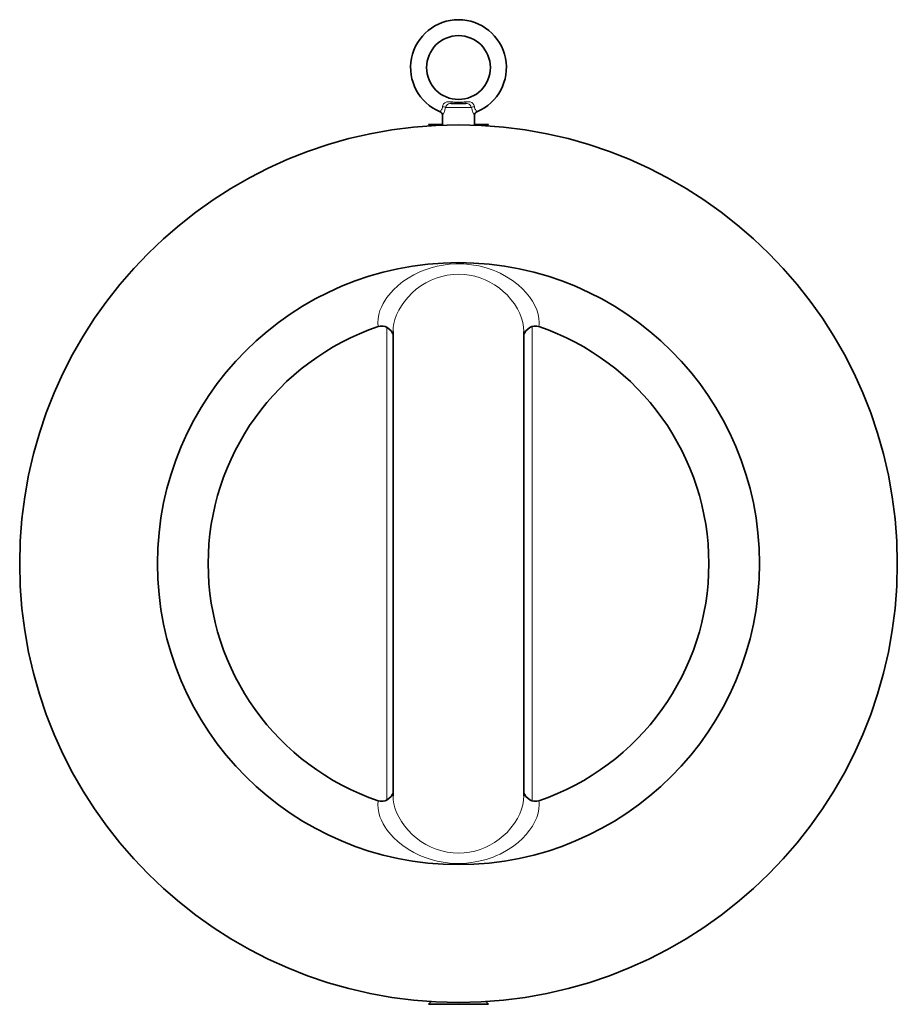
# Model space of a CAD drawing. Extents: x 163 to 1006, y 61 to 818.
# Tile 4 of 5: x 484 to 704, y 571 to 818. Entities that reach past the tile are written whole.
import ezdxf

# ---------------------------------------------------------------- set-up
doc = ezdxf.new("R2010")
doc.units = 0

msp = doc.modelspace()

# ---------------------------------------------------------------- linework, layer by layer
at = {"color": 7, "lineweight": 13, "ltscale": 0.163168}
msp.add_line((591.236633, 796.071655), (597.763367, 796.071655), dxfattribs=at)
at = {"color": 7, "lineweight": 35, "ltscale": 0.090001}
msp.add_line((592.699951, 797.071655), (596.299988, 797.071655), dxfattribs=at)
at = {"color": 7, "lineweight": 35, "ltscale": 0.060794}
for p, q in [((590.5, 791.639832), (590.5, 794.071594)), ((598.5, 791.639832), (598.5, 794.071594))]:
    msp.add_line(p, q, dxfattribs=at)
at = {"color": 7, "lineweight": 35, "ltscale": 0.0875}
for p, q in [((587, 791.817871), (590.5, 791.817871)), ((598.5, 791.817871), (602, 791.817871))]:
    msp.add_line(p, q, dxfattribs=at)
at = {"color": 7, "lineweight": 35, "ltscale": 0.011972}
for p, q in [((587.338623, 791.479248), (587, 791.817871)), ((587.338623, 791.479248), (587, 791.817871)), ((601.661377, 791.479248), (602, 791.817871)), ((601.661377, 791.479248), (602, 791.817871))]:
    msp.add_line(p, q, dxfattribs=at)
at = {"color": 7, "lineweight": 13}
for p, q in [((576.5, 622.458557), (576.5, 740.966614)), ((613, 741.1698), (613, 622.255371))]:
    msp.add_line(p, q, dxfattribs=at)
at = {"color": 7, "lineweight": 35}
for p, q in [((578.099976, 623.495544), (578.099976, 739.92981)), ((610.900024, 623.495483), (610.900024, 739.929871))]:
    msp.add_line(p, q, dxfattribs=at)
at = {"color": 7, "lineweight": 13, "ltscale": 0.00159}
msp.add_line((572.645203, 573.905579), (572.70752, 573.892883), dxfattribs=at)
at = {"color": 7, "lineweight": 35, "ltscale": 0.001165}
msp.add_line((572.70752, 573.892883), (572.661865, 573.902283), dxfattribs=at)
at = {"color": 7, "lineweight": 35, "ltscale": 0.000399}
msp.add_line((572.691589, 573.896118), (572.707214, 573.892944), dxfattribs=at)
at = {"color": 7, "lineweight": 13, "ltscale": 0.001836}
msp.add_line((616.29248, 573.892883), (616.364441, 573.907532), dxfattribs=at)
at = {"color": 7, "lineweight": 35, "ltscale": 0.023955}
for p, q in [((587.677551, 571.924377), (587, 571.246826)), ((601.322449, 571.924377), (602, 571.246826))]:
    msp.add_line(p, q, dxfattribs=at)
at = {"color": 7, "lineweight": 35, "ltscale": 0.277393}
msp.add_line((598.095703, 571.246826), (587, 571.246826), dxfattribs=at)
at = {"color": 7, "lineweight": 35, "ltscale": 0.097607}
msp.add_line((602, 571.246826), (598.095703, 571.246826), dxfattribs=at)
at = {"color": 7, "lineweight": 13}
for points in [[(592.568298, 797.486328), (592.068054, 797.505798), (591.610474, 797.458862), (591.386902, 797.397339), (591.074097, 797.242065), (590.775269, 796.960571), (590.580872, 796.590698), (590.521484, 796.318542)], [(598.478516, 796.318542), (598.365723, 796.725586), (598.129272, 797.072021), (597.805786, 797.313599), (597.431824, 797.449646), (597.097473, 797.498413), (596.873169, 797.506409), (596.431702, 797.486328)], [(589.884583, 794.99469), (590.073853, 795.234436), (590.277832, 795.557373), (590.372681, 795.754517), (590.481445, 796.084778), (590.521484, 796.318542)], [(590.5, 794.071594), (590.874512, 794.819702), (591.005005, 795.156738), (591.16748, 795.714844), (591.236633, 796.071655)], [(592.699951, 797.071655), (592.34729, 797.051941), (592.013367, 796.967285), (591.701904, 796.779663), (591.486877, 796.552856), (591.317078, 796.274719), (591.236633, 796.071655)], [(597.763367, 796.071655), (597.615295, 796.401123), (597.399109, 796.685669), (597.139038, 796.892212), (596.924988, 796.990173), (596.701843, 797.044739), (596.299988, 797.071655)], [(598.5, 794.071594), (598.122925, 794.825745), (597.992554, 795.163757), (597.830627, 795.723083), (597.763367, 796.071655)], [(599.115417, 794.99469), (598.924683, 795.23645), (598.720642, 795.560242), (598.625916, 795.757813), (598.5177, 796.088562), (598.478516, 796.318542)], [(614.619019, 741.149841), (614.689575, 741.648376), (614.720337, 742.156372), (614.667053, 743.194702), (614.468506, 744.253174), (614.133301, 745.321289), (613.669189, 746.389954), (613.062866, 747.48291), (612.331604, 748.560181), (611.479675, 749.613525), (610.510437, 750.634583), (609.426819, 751.614624), (608.062439, 752.665161), (606.558533, 753.636414), (604.921448, 754.512207), (604.055664, 754.908936), (603.160156, 755.275269), (601.426575, 755.866821), (599.61084, 756.332581), (597.730957, 756.660278), (595.808228, 756.840454), (593.86731, 756.867432), (592.260559, 756.772461), (590.674805, 756.573181), (589.123474, 756.273804), (587.615906, 755.879517), (586.165222, 755.397827), (584.779602, 754.836731), (583.277649, 754.105347), (581.876404, 753.291809), (580.581482, 752.408081), (579.397339, 751.465332), (578.139771, 750.284058), (577.045776, 749.048401), (576.561707, 748.414795), (576.120728, 747.77301), (575.601379, 746.907654), (575.16272, 746.035278), (574.8078, 745.160156), (574.502014, 744.132751), (574.32373, 743.115662), (574.28064, 742.117981), (574.380981, 741.149841)], [(610.900024, 739.929871), (610.831482, 741.033447), (610.631226, 742.155945), (610.306274, 743.287231), (609.862122, 744.418091), (609.255676, 745.624573), (608.51947, 746.809509), (607.655518, 747.961609), (606.664917, 749.068726), (605.721375, 749.96637), (604.686523, 750.812073), (603.562073, 751.594849), (602.350708, 752.302551), (601.156311, 752.879272), (599.896545, 753.369995), (598.579468, 753.764038), (597.283142, 754.040161), (595.956726, 754.212769), (594.613647, 754.277161), (593.145874, 754.221619), (591.696594, 754.036682), (590.28363, 753.728516), (588.921875, 753.306274), (587.62323, 752.78125), (586.284668, 752.10321), (585.039429, 751.332336), (583.891968, 750.483459), (582.84436, 749.569824), (581.842957, 748.542786), (580.955444, 747.468445), (580.1828, 746.357971), (579.526306, 745.221741), (578.988281, 744.069397), (578.572144, 742.910278), (578.313354, 741.905518), (578.154297, 740.909546), (578.099976, 739.92981)], [(614.619019, 622.27533), (614.689575, 621.776794), (614.720337, 621.268799), (614.667053, 620.230469), (614.468506, 619.171997), (614.133301, 618.103882), (613.669189, 617.035217), (613.062866, 615.942261), (612.331604, 614.86499), (611.479675, 613.811646), (610.510437, 612.790588), (609.426819, 611.810547), (608.062439, 610.76001), (606.558533, 609.788757), (604.921448, 608.912964), (604.055664, 608.516235), (603.160156, 608.149902), (601.426575, 607.55835), (599.61084, 607.09259), (597.730957, 606.764893), (595.808228, 606.584717), (593.86731, 606.557739), (592.260559, 606.65271), (590.674805, 606.85199), (589.123474, 607.151367), (587.615906, 607.545654), (586.165222, 608.027344), (584.779602, 608.58844), (583.277649, 609.319824), (581.876404, 610.133362), (580.581482, 611.01709), (579.397339, 611.959839), (578.139771, 613.141113), (577.045776, 614.37677), (576.561707, 615.010376), (576.120728, 615.652161), (575.601379, 616.517517), (575.16272, 617.389893), (574.8078, 618.265015), (574.502014, 619.292419), (574.32373, 620.309509), (574.28064, 621.30719), (574.380981, 622.27533)], [(610.900024, 623.495483), (610.831482, 622.391907), (610.631287, 621.269409), (610.306335, 620.138062), (609.862183, 619.007202), (609.255798, 617.800781), (608.519592, 616.615845), (607.65564, 615.463745), (606.665039, 614.356567), (605.721497, 613.458923), (604.686707, 612.61322), (603.562256, 611.830444), (602.350952, 611.122742), (601.156494, 610.546021), (599.89679, 610.055237), (598.579712, 609.661133), (597.283386, 609.38501), (595.956909, 609.212402), (594.613892, 609.14801), (593.146057, 609.203552), (591.696838, 609.388428), (590.283875, 609.696594), (588.922119, 610.118774), (587.623413, 610.643799), (586.284851, 611.321838), (585.039612, 612.092712), (583.892151, 612.941589), (582.844543, 613.855164), (581.843079, 614.882263), (580.955566, 615.956604), (580.182861, 617.067017), (579.526367, 618.203247), (578.988342, 619.355591), (578.572205, 620.514648), (578.313354, 621.519592), (578.154236, 622.515686), (578.099976, 623.495544)]]:
    msp.add_lwpolyline(points, dxfattribs=at)
at = {"color": 7, "lineweight": 35}
for points in [[(574.380981, 741.149841), (574.946777, 741.273254), (575.536377, 741.267456), (576.099121, 741.137756), (576.658264, 740.879089), (577.141174, 740.530823), (577.598145, 740.056213), (577.959412, 739.52356), (578.099854, 739.252991)], [(614.619019, 741.149841), (614.053223, 741.273254), (613.463684, 741.267456), (612.900879, 741.137756), (612.341736, 740.879089), (611.858826, 740.530823), (611.401855, 740.056213), (611.040588, 739.523621), (610.900146, 739.252991)], [(574.380981, 622.27533), (574.946777, 622.151917), (575.536377, 622.157715), (576.099121, 622.287415), (576.658264, 622.546082), (577.141174, 622.894348), (577.598145, 623.368958), (577.959412, 623.901611), (578.099854, 624.17218)], [(614.619019, 622.27533), (614.053223, 622.151917), (613.463684, 622.157715), (612.900879, 622.287415), (612.341736, 622.546082), (611.858826, 622.894348), (611.401855, 623.368958), (611.040588, 623.90155), (610.900146, 624.17218)]]:
    msp.add_lwpolyline(points, dxfattribs=at)
for centre, radius in [((594.5, 806.071655), 8.000025), ((594.5, 681.712585), 110), ((594.5, 681.712585), 75.451706)]:
    msp.add_circle(centre, radius, dxfattribs=at)
for centre, radius, start, end in [((594.5, 806.071716), 12.000038, 292.619371, 247.382564), ((589.5, 794.071594), 1, 359.999995, 67.380854), ((599.5, 794.071594), 1, 112.619137, 179.999995), ((594.5, 681.712585), 62.75, 108.700528, 251.299472), ((594.5, 681.712585), 62.75, 288.700557, 71.299443)]:
    msp.add_arc(centre, radius, start, end, dxfattribs=at)
at = {"color": 7, "lineweight": 13}
msp.add_arc((594.5, 820.415405), 23.010197, 265.184352, 274.815657, dxfattribs=at)
for centre, major_axis, ratio, start_param, end_param in [((592.699951, 798.071655), (0, -1), 0.162434, 5.3377313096, 6.283179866), ((596.299988, 798.071655), (0, -1), 0.162434, 0.0000002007, 0.9454541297), ((590.420776, 796.071655), (0.981323, -0.192444), 0.262003, 0.6425130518, 1.5194572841), ((598.579224, 796.071655), (0.981323, 0.192444), 0.262003, 1.6221355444, 2.4990801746)]:
    msp.add_ellipse(centre, major_axis=major_axis, ratio=ratio, start_param=start_param, end_param=end_param, dxfattribs=at)

doc.saveas('drawing.dxf')
